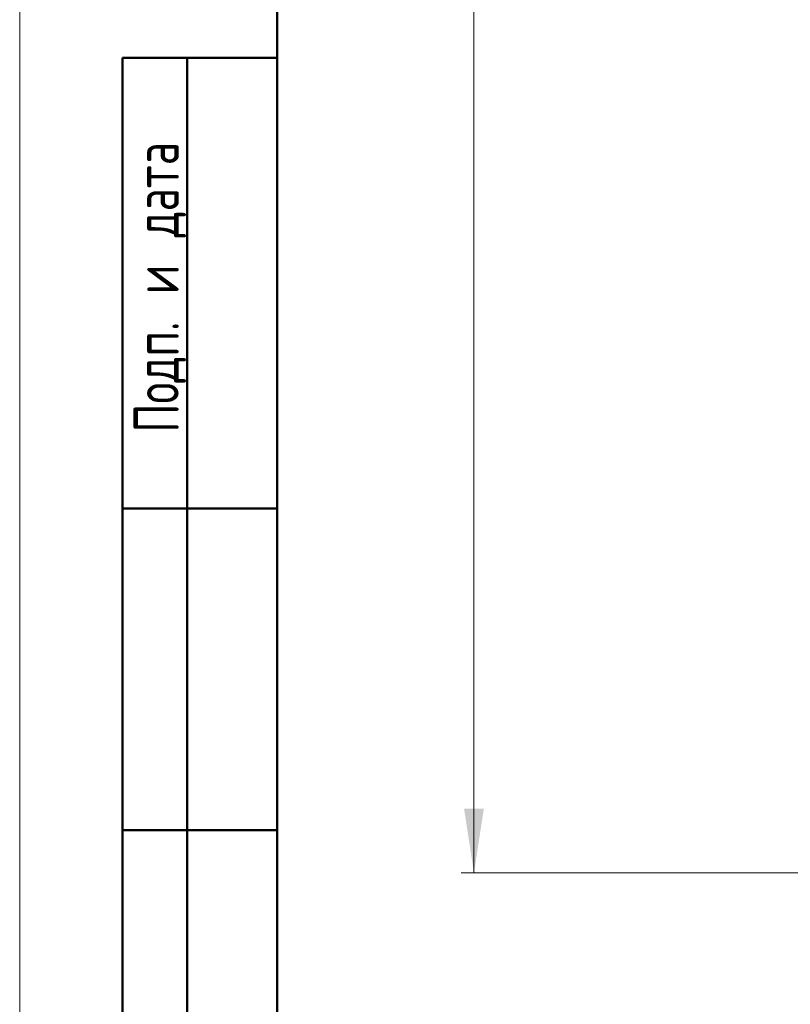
# Model space of a CAD drawing. Header units: millimetres. Extents: x 0 to 420, y 0 to 297.
# Tile 2 of 16: x 0 to 60, y 76 to 153. Entities that reach past the tile are written whole.
import ezdxf

# ---------------------------------------------------------------- set-up
doc = ezdxf.new("R2010")
doc.units = ezdxf.units.MM
doc.styles.add('SLDTEXTSTYLE0', font='TXT', dxfattribs={"width": 0.7, "bigfont": 'bigfont'})
doc.styles.add('SLDTEXTSTYLE1', font='TXT', dxfattribs={"width": 0.7})
doc.dimstyles.new('SLDDIMSTYLE0', dxfattribs={"dimtxt": 5, "dimasz": 5, "dimexe": 0, "dimexo": 0.0625, "dimgap": 1.25, "dimtad": 2, "dimdec": 1, "dimrnd": 1e-09, "dimzin": 12, "dimdsep": 46, "dimtxsty": 'SLDTEXTSTYLE1', "dimsah": 1, "dimcen": 0.09, "dimadec": 0, "dimazin": 3, "dimtfac": 1, "dimtdec": 3, "dimtofl": 0, "dimtmove": 0, "dimatfit": 3, "dimfxl": 1, "dimfrac": 2, "dimtolj": 1, "dimtzin": 12, "dimarcsym": 0})

# ---------------------------------------------------------------- blocks, each defined once
blk = doc.blocks.new('_D')
at = {"color": 7, "linetype": 'Continuous', "lineweight": 0}
for p, q in [((109.294, 248.187), (34.296, 248.187)), ((35.296, 248.187), (35.296, 86.687)), ((64.294, 86.687), (34.296, 86.687))]:
    blk.add_line(p, q, dxfattribs=at)
at = {"color": 7, "linetype": 'Continuous', "lineweight": 18}
for points in [[(35.296, 248.187), (34.526, 243.187), (36.065, 243.187)], [(35.296, 86.687), (36.065, 91.687), (34.526, 91.687)]]:
    blk.add_solid(points, dxfattribs=at)
at = {"color": 7, "linetype": 'Continuous', "lineweight": 18, "insert": (28.85, 165.836), "char_height": 5, "attachment_point": 1, "rotation": 90, "style": 'SLDTEXTSTYLE0'}
blk.add_mtext('В', dxfattribs=at)

msp = doc.modelspace()

# ---------------------------------------------------------------- linework, layer by layer
at = {"color": 7, "linetype": 'Continuous', "lineweight": 18}
msp.add_line((0, 297), (0, 0), dxfattribs=at)
at = {"color": 7, "linetype": 'Continuous', "lineweight": 50}
for p, q in [((20, 292), (20, 5)), ((20, 292), (20, 5)), ((8, 5), (8, 150)), ((8, 150), (20, 150)), ((13, 5), (13, 150)), ((20, 115), (8, 115)), ((20, 90), (8, 90))]:
    msp.add_line(p, q, dxfattribs=at)

# ---------------------------------------------------------------- texts
at = {"color": 7, "linetype": 'Continuous', "lineweight": 0, "insert": (8.861, 132.176), "char_height": 3.5, "attachment_point": 2, "rotation": 90, "style": 'SLDTEXTSTYLE0'}
msp.add_mtext('Подп. и дата', dxfattribs=at)

# ---------------------------------------------------------------- dimensions: what is measured, and where the dimension line sits
at = {"color": 7, "linetype": 'Continuous', "lineweight": 18}
dim = msp.add_linear_dim(base=(35.296, 86.687), p1=(109.304, 248.187), p2=(64.304, 86.687), angle=90, text='В', dimstyle='SLDDIMSTYLE0', dxfattribs=at)
dim.commit()
dim.dimension.update_dxf_attribs({"geometry": '_D', "text_midpoint": (35.296, 167.437), "dimtype": 160})

doc.saveas('drawing.dxf')
